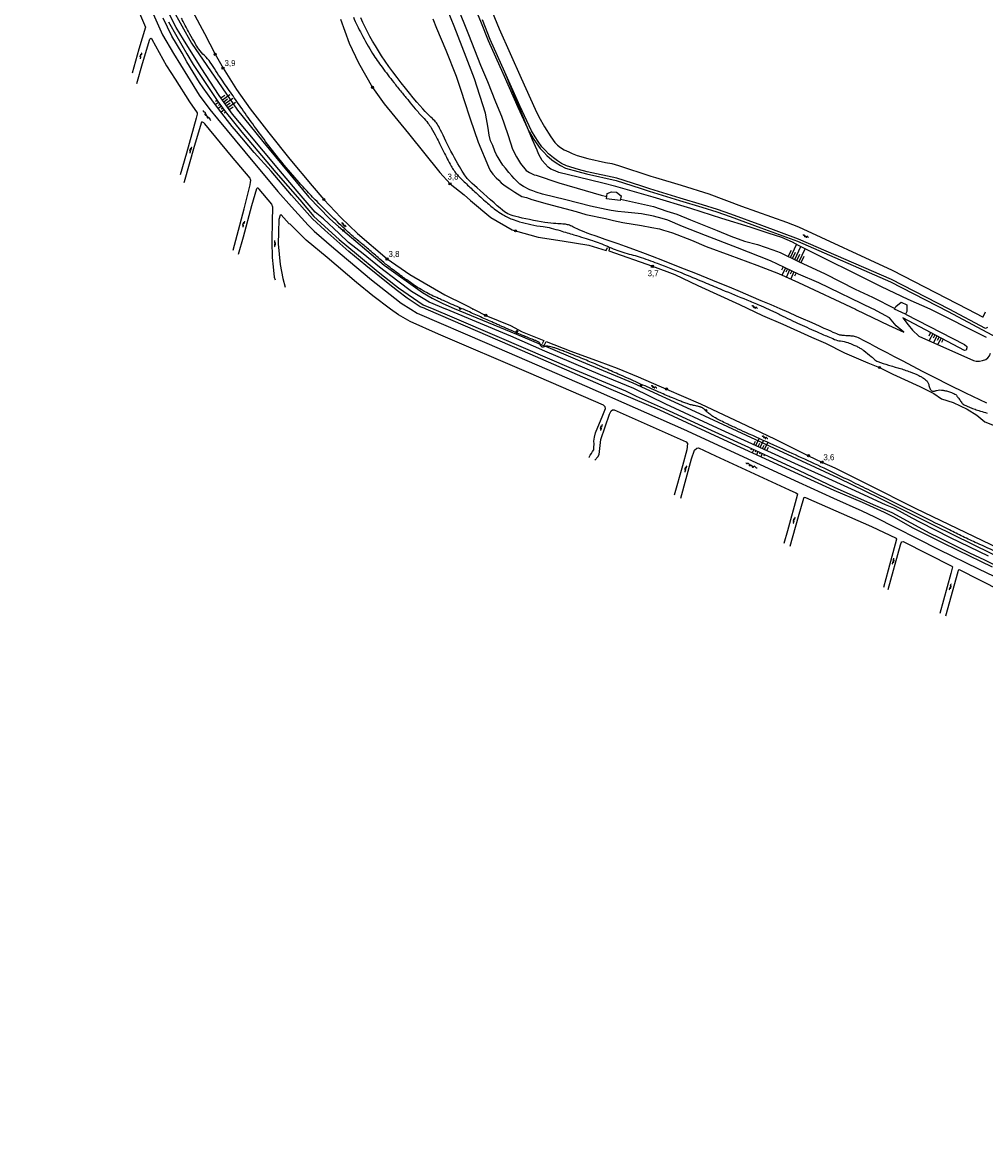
# Model space of a CAD drawing. Header units: millimetres. Extents: x 149344 to 154519, y 463794 to 476271.
# Tile 6 of 70: x 151672 to 152079, y 465150 to 465621. Entities that reach past the tile are written whole.
import ezdxf

# ---------------------------------------------------------------- set-up
doc = ezdxf.new("R2010")
doc.units = ezdxf.units.MM
doc.header["$LTSCALE"] = 4
doc.layers.get('0').update_dxf_attribs({"color": 252, "linetype": 'CONTINUOUS'})
for name, color, linetype in [('Gebouw', 252, 'CONTINUOUS'), ('Kilometrering', 252, 'CONTINUOUS'), ('symbool talud', 252, 'CONTINUOUS'), ('symbool water', 252, 'CONTINUOUS'), ('Topografie', 252, 'CONTINUOUS')]:
    doc.layers.add(name, color=color, linetype=linetype)
doc.styles.add('rtw_iso', font='iso-rtw.shx')

# ---------------------------------------------------------------- blocks, each defined once
blk = doc.blocks.new('talud')
for p, q in [((0, 0.75), (0.5, 0.75)), ((0, 0.5), (1, 0.5)), ((0, 0.25), (0.5, 0.25)), ((0, 0), (1, 0)), ((0, -0.25), (0.5, -0.25)), ((0, -0.5), (1, -0.5)), ((0, -0.75), (0.5, -0.75))]:
    blk.add_line(p, q)
blk = doc.blocks.new('water4')
at = {"linetype": 'Continuous'}
for centre, start, end in [((-0.01, 0.75), 129.7446, 230.2554), ((-0.32, 1.12), 309.7446, 50.2554), ((-0.32, 0.37), 309.7446, 50.2554), ((0.32, 0.01), 129.7446, 230.2554), ((0, 0.38), 309.7446, 50.2554), ((-0.01, -0.74), 129.7446, 230.2554), ((-0.32, -0.37), 309.7446, 50.2554), ((-0.32, -1.12), 309.7446, 50.2554), ((0, -0.37), 309.7446, 50.2554)]:
    blk.add_arc(centre, 0.244, start, end, dxfattribs=at)
blk = doc.blocks.new('water6')
at = {"linetype": 'Continuous'}
for centre, start, end in [((0.16, 1.47), 129.7446, 230.2554), ((-0.47, 2.22), 309.7446, 50.2554), ((-0.47, 0.72), 309.7446, 50.2554), ((0.49, 0), 129.7446, 230.2554), ((-0.14, 0.75), 309.7446, 50.2554), ((0.16, -1.51), 129.7446, 230.2554), ((-0.47, -0.76), 309.7446, 50.2554), ((-0.47, -2.26), 309.7446, 50.2554), ((-0.14, -0.75), 309.7446, 50.2554)]:
    blk.add_arc(centre, 0.488, start, end, dxfattribs=at)
blk = doc.blocks.new('paal')
for radius in [0.45, 0.2]:
    blk.add_circle((0, 0), radius)
blk = doc.blocks.new('kilometerpaal')
for p, q in [((-0.44, 0.44), (0.44, -0.44)), ((-0.44, -0.44), (-0.44, 0.44)), ((0.44, 0.44), (-0.44, -0.44)), ((0.44, -0.44), (0.44, 0.44))]:
    blk.add_line(p, q)
at = {"style": 'rtw_iso'}
blk.add_attdef('KILOMETERPAAL', (0.59, 0.87), '', height=2.5, dxfattribs=at)
blk = doc.blocks.new('boom')
for radius in [0.315, 0.225, 0.135]:
    blk.add_circle((0, 0), radius)

msp = doc.modelspace()

# ---------------------------------------------------------------- linework, layer by layer
at = {"layer": 'Gebouw'}
for points in [[(151925.11, 465547.86), (151924.74, 465545.86), (151918.93, 465546.64), (151919.22, 465548.8), (151921.03, 465549.58), (151923.16, 465549.41), (151925.11, 465547.86)], [(152040.56, 465500.01), (152041.04, 465501.14), (152043.28, 465503.04), (152045.77, 465501.89)], [(152040.59, 465500), (152040.56, 465500.01)], [(152045.76, 465500), (152045.76, 465499.04), (152045.22, 465497.86), (152040.59, 465500)], [(152045.77, 465501.89), (152045.76, 465500)]]:
    msp.add_lwpolyline(points, dxfattribs=at)
at = {"layer": 'Topografie'}
msp.add_line((151862.35, 465500), (151862.57, 465499.9), dxfattribs=at)
for points in [[(152884.8, 465087.49, 0), (152892.81, 465082.89, 0.000005)], [(151799.76, 465669.87, 0.000008), (151801.72, 465661.06, 0.001017)], [(151890.94, 465485.32, 0.024401), (151890.86, 465485.56, 0.037343), (151890.78, 465485.71, 0.066301), (151890.61, 465485.92, 0.056013), (151890.37, 465486.1, 0.024459), (151889.82, 465486.39, 0.015815), (151888.95, 465486.77, 0.00033), (151888.43, 465486.97, -0.000607), (151888.15, 465487.08, -0.000681), (151885.75, 465488.04, -0.001242), (151884.43, 465488.56, -0.004635), (151882.69, 465489.29, -0.002603), (151879.61, 465490.62, -0.000462), (151876.28, 465492.08, -0.001031), (151874.79, 465492.74, -0.000006), (151873.38, 465493.37, -0.000004), (151871.21, 465494.33, -0.000038), (151865.81, 465496.74, 0.000023), (151860.4, 465499.15, 0.002732), (151856.68, 465500.78, -0.001541), (151850.07, 465503.66, -0.003155), (151848.03, 465504.58, -0.002173), (151845.09, 465505.93, -0.018378), (151842.24, 465507.39, -0.016544), (151839.19, 465509.22, -0.008939), (151836.63, 465510.95, -0.00564), (151832.66, 465513.8, -0.003755), (151827.59, 465517.58, -0.009875), (151825.7, 465519.07, -0.009406), (151822.52, 465521.79, 0.00639), (151817.87, 465525.81, 0.004733), (151814.36, 465528.71, -0.006932), (151811.98, 465530.7, -0.0114), (151809.18, 465533.21, -0.005098), (151803.1, 465539.04, -0.002734), (151798.98, 465543.12, -0.003697), (151795.97, 465546.18, -0.006339), (151793.7, 465548.58, -0.003166), (151789.25, 465553.47, -0.01052), (151781.96, 465561.93, -0.011639), (151775.73, 465569.86, -0.003922), (151770.22, 465577.33, -0.004094), (151765.05, 465584.56, -0.001298), (151760.71, 465590.8, -0.001288), (151756.36, 465597.1, -0.00913), (151754.02, 465600.65, 0.009041), (151751.67, 465604.23, 0.06117), (151749.19, 465607.03, -0.063623), (151746.82, 465609.74, -0.013212), (151745.21, 465612.29, -0.009202), (151743.06, 465616.04, -0.004855), (151740.45, 465620.92, -0.012379), (151739.49, 465622.87, -0.016456)], [(151812.07, 465623.31, 0.018107), (151815.46, 465616.22, 0.017757), (151820.21, 465607.88, 0.024453), (151824.17, 465602.14, 0.003458), (151829.1, 465595.76, 0.005258), (151832.42, 465591.62, 0.001015), (151835.37, 465588.04, 0.001067), (151838.19, 465584.63, 0.016843), (151841.39, 465581.05, -0.024498), (151843.56, 465578.54, -0.030803), (151844.93, 465576.55, -0.016236), (151847.16, 465572.55, -0.005687), (151848.43, 465570, 0.004222), (151850.14, 465566.57, 0.007699), (151853.38, 465560.43, 0.023522), (151854.56, 465558.49, 0.037543), (151855.97, 465556.73, 0.017637), (151859.34, 465553.32, 0.002163), (151863.23, 465549.68, 0.003191), (151865.9, 465547.25, 0.002653), (151868.25, 465545.16, 0.003301), (151870.15, 465543.5, 0.022692), (151872.05, 465542.01, 0.016107), (151874.89, 465540.12, 0.023056), (151876.86, 465539.02, 0.020432), (151879.17, 465537.99, 0.025065), (151882.25, 465536.93, 0.016562), (151887.04, 465535.72, 0.028486), (151892.17, 465534.91, -0.042583), (151895.58, 465534.26, -0.004018), (151899.39, 465533.17, -0.00262), (151905.21, 465531.43, -0.001188), (151909.41, 465530.13, -0.001395), (151912.98, 465529.01, -0.029664), (151919.3, 465526.58, 0.028656), (151925.83, 465524.05, 0.021578), (151929.41, 465523.07, -0.023646), (151932.67, 465522.16, -0.011036), (151940.36, 465519.42, -0.007304), (151951.83, 465514.86, -0.000518), (151961.06, 465511.02, 0.000711), (151967.79, 465508.23, 0.001232), (151978.21, 465503.94, -0.002416), (151983.53, 465501.74, -0.006125), (151985.49, 465500.89, -0.003269), (151989.12, 465499.23, -0.01131), (151993.37, 465497.14, 0.011781), (151997.44, 465495.14, 0.002643), (151999.55, 465494.18, 0.000699), (152007.54, 465490.6, 0.002543), (152012.41, 465488.46, 0.00452), (152015.17, 465487.3, 0.069662), (152017.76, 465486.63, -0.059115), (152020.82, 465485.91, -0.011447), (152023.01, 465485.05, -0.015791), (152024.57, 465484.35, -0.009647), (152025.95, 465483.63, -0.019098), (152026.62, 465483.23, -0.021868), (152027.58, 465482.55, -0.006394), (152030.72, 465480.05, -0.019177), (152031.94, 465478.97, 0.03558), (152032.61, 465478.41, 0.06767), (152033.5, 465477.94, 0.014331), (152037.95, 465476.46, 0.005187), (152040.36, 465475.76, -0.006119), (152042.4, 465475.16, -0.01479), (152047.14, 465473.56, -0.01863), (152050.81, 465472.04, -0.020018), (152051.69, 465471.59, -0.015223), (152052.81, 465470.92, -0.062196), (152054.13, 465469.82, -0.085886), (152054.81, 465468.77, -0.070937), (152054.97, 465468.2, 0.051192), (152055.16, 465467.39, 0.055905), (152055.85, 465465.92, 0.152533), (152056.31, 465465.52, 0.088811), (152056.8, 465465.4, 0.073012), (152057.42, 465465.46, 0.044157), (152057.89, 465465.61, -0.049689), (152058.32, 465465.75, -0.044113), (152059.71, 465465.92, -0.050843), (152060.92, 465465.84, -0.005266), (152061.34, 465465.77, -0.006364), (152061.68, 465465.7, -0.017924), (152062.44, 465465.5, -0.007994), (152064.12, 465464.98, -0.040159), (152066.04, 465464.17, -0.106725), (152066.65, 465463.67, -0.005828), (152066.91, 465463.33, -0.001908), (152067.69, 465462.28, -0.008222), (152068.69, 465460.88, 0.018369), (152069.14, 465460.27, 0.090711), (152069.55, 465459.92, 0.030253), (152070.95, 465459.2, 0.00673), (152072.92, 465458.37, 0.012009), (152074.03, 465457.95, 0.002119), (152076.1, 465457.24, 0.006299), (152076.8, 465457.01, 0.001754), (152079.61, 465456.14, -0.001029)], [(151893.25, 465484.35, 0.031054), (151893, 465484.28, -0.018873), (151892.59, 465484.16, -0.011148), (151892.27, 465484.08, -0.014968), (151892.02, 465484.04, -0.120828), (151891.8, 465484.06, -0.070224), (151891.46, 465484.23, -0.077107), (151891.17, 465484.51, -0.094521), (151891.03, 465484.8, -0.061282), (151890.99, 465485.07, 0.067408), (151890.94, 465485.32)], [(152093.32, 465392.97, 0.001719), (152075.4, 465401.25, -0.005094), (152069.37, 465404.09, -0.003519), (152063.7, 465406.87, 0.001283), (152048.18, 465414.59, 0.000251), (152030.39, 465423.36, 0.000545), (152022.19, 465427.39, 0.003268), (152010.79, 465432.88, 0.00347), (151999.98, 465437.91, 0.001368), (151989.53, 465442.65, -0.001213), (151977.74, 465447.99, -0.000233), (151973.54, 465449.91, -0.000426), (151971.25, 465450.96, -0.005437), (151969.86, 465451.62, -0.002836), (151967.22, 465452.92, -0.013467), (151964.99, 465454.11, -0.018907), (151963.47, 465455.05, -0.010086), (151962.97, 465455.4, -0.005712), (151962.11, 465456.05, -0.034189), (151960.93, 465457.1, 0.03643), (151959.81, 465458.08, 0.027666), (151959.05, 465458.59, 0.065842), (151958.69, 465458.74, 0.012449), (151958.15, 465458.88, 0.004542), (151956.64, 465459.21, 0.002758), (151955.68, 465459.4, -0.005596), (151955.21, 465459.5, -0.01854), (151954.38, 465459.72, -0.010287), (151952.93, 465460.19, -0.006273), (151951.14, 465460.83, -0.006632), (151949.48, 465461.48, -0.002139), (151946.82, 465462.56, -0.003028), (151944.95, 465463.35, -0.000983), (151942.18, 465464.54, -0.001162), (151939.84, 465465.56, -0.002519), (151932.43, 465468.86, 0.002186), (151923.89, 465472.66, 0.000467), (151920.88, 465473.98, 0.000463), (151917.84, 465475.31, 0.002582), (151914.14, 465476.9, 0.001627), (151908.26, 465479.37, 0.003627), (151904.92, 465480.72, 0.003211), (151901.13, 465482.21, 0.005993), (151899.18, 465482.93, 0.006589), (151897.4, 465483.54, 0.012379), (151896.01, 465483.96, 0.016304), (151894.93, 465484.22, 0.010641), (151894.54, 465484.29, 0.010108), (151894.12, 465484.35, 0.028486), (151893.56, 465484.38, 0.052663), (151893.25, 465484.35)]]:
    msp.add_lwpolyline(points, format="xyb", dxfattribs=at)
at = {"layer": 'Topografie', "flags": 128}
for points in [[(151668.91, 465787.85), (151677.87, 465767.01), (151688.34, 465742), (151697.82, 465719.22), (151707.61, 465694.99), (151709.19, 465691.08), (151718.18, 465668.12), (151729.6, 465639.61), (151733.03, 465632.09), (151735.59, 465626.98), (151743.76, 465612.29), (151763.15, 465584.08), (151773.88, 465570.86), (151793.29, 465547.31), (151802.13, 465538.21), (151805.8, 465534.96), (151825.08, 465518.57), (151841.22, 465507.07), (151845.36, 465504.7), (151849.9, 465502.4), (151854.69, 465500.3), (151880.87, 465489.54), (151890.94, 465485.32)], [(151818.04, 465733.45), (151822.99, 465720.9), (151830.38, 465703.96), (151838.43, 465685.94), (151845.98, 465668.1), (151852.09, 465654.19), (151859.51, 465636.57), (151865.78, 465621.65), (151869.02, 465613.39), (151875.12, 465599.61), (151881.54, 465585.32), (151886.31, 465574.87)], [(151735.17, 465642.43), (151736.55, 465643.01), (151738.27, 465638.33), (151744.21, 465625.81), (151749.15, 465616.39), (151753.75, 465607.6), (151757.07, 465601.77), (151762.75, 465592.79), (151768.43, 465584.54), (151776.33, 465574.39), (151785.21, 465563.4), (151794.68, 465552.08), (151799.61, 465546.3), (151806.77, 465538.77), (151813.8, 465531.99), (151826.31, 465521.22), (151835.96, 465514.67), (151850.67, 465506.03), (151858.99, 465501.94), (151867.95, 465497.42), (151878.44, 465493.12), (151883.39, 465490.43), (151892.42, 465486.87), (151891.81, 465485.38)], [(151806.57, 465622.42), (151810.29, 465612.3), (151814.17, 465603.97), (151820.17, 465593.64), (151825.12, 465586.64), (151835.28, 465574.12), (151848.58, 465557.65), (151852.89, 465552.89), (151858.85, 465548.36), (151861.5, 465545.89), (151870.07, 465538.74), (151879.05, 465533.51), (151880.5, 465533.07), (151890.08, 465530.42), (151900.23, 465528.94), (151911.43, 465527.06), (151918.86, 465524.82), (151919.41, 465526.07)], [(152079.54, 465460.37), (152070.65, 465464.62), (152063.49, 465468.13), (152057.63, 465471.08), (152052.64, 465473.63), (152048.19, 465475.93), (152044.17, 465478.02), (152040.59, 465479.9), (152037.42, 465481.57), (152034.65, 465483.04), (152032.26, 465484.3), (152030.23, 465485.38), (152028.56, 465486.26), (152027.21, 465486.97), (152026.14, 465487.51), (152025.31, 465487.91), (152024.65, 465488.2), (152024.1, 465488.4), (152023.64, 465488.53), (152023.2, 465488.61), (152022.77, 465488.65), (152022.28, 465488.7), (152021.75, 465488.74), (152021.19, 465488.78), (152020.61, 465488.81), (152020.03, 465488.85), (152019.48, 465488.89), (152018.96, 465488.93), (152018.5, 465488.96), (152018.12, 465489), (152017.78, 465489.04), (152017.46, 465489.11), (152017.11, 465489.21), (152016.68, 465489.36), (152016.15, 465489.57), (152015.48, 465489.85), (152014.64, 465490.22), (152013.6, 465490.69), (152012.34, 465491.26), (152010.84, 465491.94), (152009.08, 465492.73), (152007.06, 465493.64), (152004.74, 465494.68), (152002.12, 465495.85), (151999.16, 465497.15), (151995.88, 465498.6), (151992.28, 465500.17), (151988.41, 465501.84), (151984.3, 465503.61), (151979.99, 465505.44), (151975.5, 465507.33), (151970.89, 465509.26), (151966.17, 465511.2), (151961.39, 465513.15), (151956.6, 465515.07), (151951.85, 465516.96), (151947.18, 465518.79), (151942.66, 465520.55), (151938.32, 465522.21), (151934.23, 465523.76), (151930.42, 465525.17), (151926.95, 465526.44), (151923.8, 465527.58), (151920.96, 465528.59), (151918.42, 465529.48), (151916.15, 465530.27), (151914.14, 465530.98), (151912.37, 465531.61), (151910.84, 465532.17), (151909.51, 465532.68), (151908.37, 465533.14), (151907.4, 465533.56), (151906.57, 465533.93), (151905.86, 465534.27), (151905.25, 465534.56), (151904.72, 465534.82), (151904.24, 465535.05), (151903.79, 465535.25), (151903.35, 465535.42), (151902.92, 465535.57), (151902.49, 465535.69), (151902.04, 465535.78), (151901.57, 465535.86), (151901.05, 465535.92), (151900.49, 465535.97), (151899.86, 465536.01), (151899.17, 465536.04), (151898.39, 465536.08), (151897.51, 465536.14), (151896.53, 465536.21), (151895.44, 465536.31), (151894.22, 465536.46), (151892.86, 465536.64), (151891.37, 465536.88), (151889.78, 465537.16), (151888.13, 465537.48), (151886.47, 465537.81), (151884.84, 465538.15), (151883.3, 465538.49), (151881.88, 465538.81), (151880.63, 465539.12), (151879.59, 465539.39), (151878.73, 465539.65), (151877.99, 465539.92), (151877.31, 465540.25), (151876.63, 465540.65), (151875.89, 465541.17), (151875.04, 465541.83), (151874.03, 465542.66), (151872.82, 465543.69), (151871.47, 465544.86), (151870.01, 465546.14), (151868.51, 465547.46), (151867.01, 465548.79), (151865.59, 465550.06), (151864.28, 465551.23), (151863.15, 465552.25), (151862.23, 465553.09), (151861.51, 465553.77), (151860.94, 465554.32), (151860.49, 465554.79), (151860.12, 465555.22), (151859.78, 465555.66), (151859.44, 465556.16), (151859.05, 465556.75), (151858.59, 465557.46), (151858.06, 465558.3), (151857.47, 465559.24), (151856.83, 465560.29), (151856.15, 465561.43), (151855.45, 465562.65), (151854.72, 465563.94), (151853.99, 465565.29), (151853.26, 465566.69), (151852.54, 465568.12), (151851.83, 465569.54), (151851.15, 465570.94), (151850.51, 465572.27), (151849.91, 465573.52), (151849.37, 465574.65), (151848.89, 465575.63), (151848.48, 465576.46), (151848.12, 465577.15), (151847.79, 465577.72), (151847.47, 465578.22), (151847.14, 465578.67), (151846.79, 465579.08), (151846.4, 465579.5), (151845.96, 465579.94), (151845.44, 465580.44), (151844.84, 465581.02), (151844.14, 465581.7), (151843.33, 465582.51), (151842.41, 465583.47), (151841.35, 465584.6), (151840.17, 465585.93), (151838.83, 465587.46), (151837.34, 465589.22), (151835.74, 465591.18), (151834.04, 465593.29), (151832.3, 465595.52), (151830.54, 465597.82), (151828.79, 465600.15), (151827.1, 465602.47), (151825.5, 465604.75), (151824.01, 465606.95), (151822.63, 465609.07), (151821.36, 465611.14), (151820.17, 465613.16), (151819.06, 465615.14), (151818.01, 465617.11), (151817.03, 465619.07), (151816.08, 465621.05), (151815.18, 465623.05)], [(151886.31, 465574.87), (151886.38, 465574.72), (151887.99, 465572.13), (151889.28, 465570.22), (151890.93, 465567.89), (151892.52, 465566.29), (151893.79, 465564.84), (151895.92, 465563.09), (151897.73, 465561.76), (151899.45, 465560.66), (151901.64, 465559.53), (151906.89, 465558.07), (151910.55, 465557.09), (151923.07, 465554.37), (151933.09, 465551.09), (151936.91, 465549.87), (151949.81, 465545.95), (151959.23, 465543.15), (151965.5, 465541.18), (151971.15, 465539.21), (151984.13, 465534.41), (151999.64, 465528.71), (152038.82, 465511.63), (152063.21, 465499.11), (152083.74, 465488.09)], [(151920.25, 465526.07), (151919.93, 465524.64), (151938.4, 465518.12), (151947.73, 465514.61), (151957.56, 465510), (151975.12, 465501.98), (151984.79, 465497.42), (151993.35, 465493.76), (152005.48, 465488.18), (152011.42, 465485.65), (152019.37, 465481.65), (152029.26, 465477.4), (152034.22, 465475.44), (152039.83, 465472.64), (152051.19, 465467.35), (152057.17, 465464.43), (152060.35, 465462.15), (152065.35, 465460.62), (152071.17, 465457.89), (152075.26, 465455.28), (152078.72, 465452.51), (152088.95, 465448.42)], [(151890.94, 465485.32), (151893.25, 465484.35)], [(151892.77, 465484.93), (151893.44, 465486.45), (151903.93, 465482.3), (151915.84, 465477.98), (151923.39, 465475.16), (151932.29, 465471.45), (151944.26, 465466.32), (151958.68, 465460.08), (151978, 465450.97), (151990.1, 465445.14), (152004.24, 465438.2), (152009.91, 465435.42), (152015.28, 465433.03), (152029.11, 465426.23), (152049.29, 465416.05), (152088.22, 465397.34)], [(151893.25, 465484.35), (151906.7, 465478.71), (151930.05, 465468.89), (151956.39, 465456.84), (151991.61, 465440.48), (152016.69, 465428.84), (152034.29, 465420.25), (152057.45, 465408.68), (152105.04, 465385.34), (152116.66, 465379.31), (152129.67, 465372.56), (152145.28, 465364.07), (152161.05, 465355.34), (152163.7, 465353.81)], [(152122.67, 465341.21), (152127.73, 465358.81), (152127.75, 465359.34), (152127.37, 465359.89), (152111.45, 465367.97), (152068.01, 465390.02), (152067.46, 465389.89), (152067.26, 465389.24), (152062.06, 465370.42)]]:
    msp.add_lwpolyline(points, dxfattribs=at)
at = {"layer": 'Topografie'}
for points in [[(151689.14, 465662), (151694.57, 465678.82), (151696.33, 465685.04), (151696.63, 465685.02), (151696.95, 465684.77), (151697.21, 465684.22), (151704.1, 465666.79), (151714.43, 465642.01), (151720.06, 465628.97), (151724.27, 465619), (151721.44, 465609.7), (151718.61, 465599.66)], [(151841.21, 465662.21), (151843.19, 465658.7), (151845.28, 465653.66), (151848.36, 465646.91), (151851.4, 465639.38), (151855.74, 465628.21), (151860.62, 465615.99), (151865.77, 465603.02), (151868.68, 465596.07), (151872.08, 465587.57), (151874.55, 465581.48), (151875.7, 465578.29), (151877.37, 465573.35), (151879.29, 465567.59), (151880.87, 465564.32), (151882.62, 465561.46), (151885.02, 465558.63), (151886.47, 465557.72), (151888.46, 465556.68), (151889.3, 465556.53), (151898.79, 465553.38), (151909.87, 465550.13), (151916.7, 465548.18), (151919.06, 465547.63)], [(151863.73, 465642.43), (151873.63, 465618.42), (151882.98, 465597.51), (151888.81, 465584.45), (151890.41, 465581.24), (151892.77, 465576.98), (151895.46, 465572.75), (151897.15, 465570.34), (151898.31, 465569.27), (151899.57, 465568.33), (151901.13, 465567.34), (151903.06, 465566.43), (151904.49, 465565.74), (151906.5, 465564.96), (151911.09, 465563.59), (151918.58, 465561.98), (151921.21, 465561.53), (151923.99, 465560.72), (151937.69, 465556.18), (151939.59, 465555.55), (151950.48, 465552.34), (151962.14, 465548.68), (151975.89, 465543.54), (151994.87, 465536.81), (152000, 465534.78), (152039.55, 465516.52), (152071.52, 465500), (152077.67, 465496.76), (152077.97, 465496.76), (152078.15, 465497.06), (152078.97, 465498.97)], [(151722.91, 465635.3), (151731.45, 465615.81), (151736.11, 465607.97), (151741.97, 465598.38), (151747.01, 465590.32), (151751.49, 465584.28), (151754.69, 465580.38), (151766.29, 465566.41), (151780.15, 465549.69), (151785.88, 465543.21), (151793.02, 465535.51), (151795.52, 465533.01), (151803.78, 465525.79), (151819.75, 465512.44), (151829.57, 465504.69), (151832.23, 465502.56), (151836.31, 465500.03), (151836.36, 465500), (151839.04, 465498.41), (151868.47, 465485.7), (151910.57, 465467.43), (151951.39, 465449.36), (152000, 465426.98), (152014.75, 465420.26), (152026.79, 465414.87), (152032.11, 465412.4), (152059.28, 465398.61), (152076.06, 465390.47), (152082.53, 465387.3)], [(151845.58, 465622.55), (151847.14, 465618.66), (151851.07, 465609.41), (151855.45, 465598.44), (151857.86, 465591.16), (151858.71, 465588.58), (151861.4, 465580.35), (151864.71, 465570.52), (151869.08, 465560.17), (151869.83, 465558.63), (151870.88, 465557.02), (151872.36, 465555.49), (151873.45, 465554.46), (151874.47, 465553.29), (151876.21, 465552.05), (151878.06, 465550.8), (151880.29, 465549.38), (151883.21, 465547.65), (151885.21, 465547.12), (151887.46, 465546.29), (151893.93, 465544.44), (151906.09, 465541.19), (151910.25, 465540.02), (151918.45, 465538.29), (151921.88, 465537.47), (151925.81, 465536.65), (151933.7, 465535.36), (151938.14, 465534.55), (151941.29, 465533.95), (151943.07, 465533.41), (151944.93, 465532.78), (151946.76, 465532.27), (151954.76, 465529.13), (151960.99, 465526.48), (151971.07, 465522.78), (151982.46, 465518.6), (151991.57, 465515.05), (152000, 465511.28), (152024.03, 465500), (152024.53, 465499.77), (152038.06, 465493.29), (152044.42, 465490.36), (152041.25, 465493.04), (152038.41, 465496.34), (152031.61, 465500), (152031.31, 465500.16), (152008.52, 465511.1), (152000, 465514.87), (151988.13, 465520.37), (151974.23, 465525.94), (151960.73, 465531.13), (151951.09, 465534.88), (151944.82, 465537.53), (151942.41, 465538.31), (151938.8, 465539.28), (151933.66, 465540.22), (151926.73, 465540.91), (151923.77, 465541.21), (151920.95, 465541.71), (151918.74, 465542.17), (151912.2, 465543.52), (151901.82, 465546.11), (151891.95, 465548.55), (151889.29, 465549.43), (151887.86, 465549.92), (151886.63, 465550.34), (151883.87, 465551.77), (151882.41, 465552.85), (151880.97, 465554.19), (151879.92, 465555.16), (151878.98, 465556.3), (151877.64, 465557.77), (151876.35, 465559.48), (151875.22, 465560.8), (151874, 465562.67), (151873.21, 465564.11), (151872.48, 465565.23), (151871.77, 465566.75), (151870.92, 465569.07), (151869.91, 465571.14), (151869.44, 465573.41), (151869.12, 465575.46), (151868.91, 465576.43), (151867.81, 465582.78), (151863.22, 465597.3), (151859.74, 465606.45), (151854.69, 465619.44), (151848.33, 465635.05)], [(152081.93, 465391.17), (152067.42, 465398.22), (152060.58, 465401.53), (152048.43, 465407.65), (152040.3, 465412.31), (152036.31, 465414.27), (152027.05, 465418.37), (152015.07, 465423.48), (152000, 465430.4), (151968.47, 465444.84), (151941.49, 465457.36), (151919.86, 465466.52), (151883.51, 465482.43), (151854.2, 465495.16), (151842.81, 465500), (151841.9, 465500.39), (151840.21, 465501.09), (151834.74, 465504.66), (151830.64, 465507.8), (151826.76, 465510.87), (151817.3, 465518.48), (151810.2, 465524.42), (151800.04, 465533.42), (151794.8, 465538.2), (151785.89, 465548.14), (151777.31, 465558.3), (151770.22, 465566.15), (151762.72, 465575.01), (151760.92, 465577.08), (151755.57, 465584.09), (151752.3, 465588.41), (151748.69, 465593.46), (151747.14, 465595.67), (151741.8, 465604.41), (151739.79, 465608.02), (151735.45, 465615.32), (151731.77, 465622.79)], [(151734.01, 465621.36), (151737.56, 465615.16), (151741.79, 465607.84), (151744.41, 465603.23), (151748.63, 465596.99), (151754.86, 465587.73), (151758, 465583.51), (151764.97, 465574.73), (151769.42, 465569.42), (151779.36, 465557.72), (151789.41, 465546.16), (151795.32, 465539.21), (151806.03, 465529.47), (151813.33, 465523.37), (151822.47, 465515.79), (151829.87, 465510.07), (151831.08, 465509.08), (151841.49, 465501.91), (151845.98, 465500.05), (151846.1, 465500), (151853.59, 465496.83), (151873.62, 465488.16), (151904.08, 465475.1), (151926.9, 465465.53), (151931.48, 465463.29), (151945.33, 465457.1), (151963.15, 465448.98), (151981.92, 465440.4), (152000, 465432.02), (152015.33, 465424.81), (152032.56, 465417.2), (152039.41, 465414.23), (152055.4, 465405.54), (152059.21, 465403.6), (152072.14, 465397.14), (152078.56, 465394.2), (152093.99, 465386.63)], [(152080.2, 465395.76), (152064.19, 465403.53), (152051.52, 465409.99), (152048.01, 465411.88), (152042.66, 465414.75), (152040.18, 465416.09), (152036.79, 465417.45), (152022.34, 465424), (152009.65, 465429.78), (152000, 465434.22), (151965.83, 465449.85), (151943.95, 465460), (151930.49, 465466.56), (151916.42, 465472.37), (151892.94, 465482.24), (151878.59, 465488.62), (151851.19, 465500), (151851.09, 465500.04), (151844.09, 465502.93), (151841.5, 465504.59), (151836.62, 465507.53), (151830.86, 465511.91), (151823.13, 465517.72), (151816.21, 465523.37), (151809.99, 465528.17), (151806.08, 465531.92), (151799.41, 465538.12), (151795.88, 465540.97), (151788.33, 465549.88), (151780.61, 465558.95), (151774.11, 465566.68), (151766.97, 465575.32), (151761.08, 465582.38), (151755.42, 465590.26), (151747.74, 465601.96), (151740.39, 465613.78), (151737.2, 465618.93), (151734.51, 465624.16)], [(151875.98, 465600.08), (151869.89, 465613.84), (151866.65, 465622.09)], [(151720.67, 465595.3), (151723.02, 465603.66), (151726.14, 465613.99), (151726.61, 465614.37), (151726.91, 465614.17), (151727.01, 465614.02), (151733.13, 465602.76), (151736.78, 465597.07), (151742.83, 465587.61), (151746.14, 465582.83), (151746.17, 465582.36), (151746.03, 465581.76), (151745.74, 465580.68), (151741.65, 465565.94), (151738.92, 465556.7)], [(151886.31, 465574.87), (151882.28, 465584.6), (151877.79, 465595.59), (151875.98, 465600.08)], [(152079.75, 465492.29), (152078.9, 465491.93), (152063.67, 465500), (152039.27, 465512.53), (152000, 465529.64), (151984.48, 465535.35), (151971.48, 465540.15), (151965.82, 465542.13), (151959.52, 465544.1), (151950.09, 465546.9), (151937.21, 465550.83), (151933.39, 465552.04), (151923.34, 465555.34), (151910.78, 465558.06), (151907.15, 465559.03), (151902.01, 465560.47), (151899.95, 465561.53), (151898.29, 465562.59), (151896.53, 465563.88), (151894.49, 465565.56), (151893.25, 465566.98), (151891.66, 465568.56), (151890.05, 465570.85), (151888.78, 465572.74), (151887.21, 465575.26), (151882.4, 465585.8), (151875.98, 465600.08)], [(151761.28, 465524.97), (151762.48, 465529.11), (151765.93, 465542.35), (151768.5, 465552.45), (151768.67, 465553.6), (151768.73, 465554.38), (151768.61, 465554.72), (151768.45, 465555.27), (151760.6, 465564.57), (151749.31, 465578.31), (151748.88, 465578.7), (151748.4, 465578.9), (151747.98, 465578.97), (151744.91, 465568.64), (151740.6, 465553.77), (151740.48, 465553.39)], [(152079.31, 465488.03), (152055.6, 465500), (152046.34, 465504.09), (152035.01, 465509.47), (152000, 465526.9), (151997.47, 465528.33), (151992.98, 465530.24), (151987.18, 465532.15), (151979.56, 465534.69), (151967.67, 465538.34), (151954.56, 465542.46), (151938.71, 465547.24), (151922.86, 465551.83), (151917.43, 465553.19), (151907, 465555.68), (151898.86, 465557.72), (151897.2, 465558.4), (151895.39, 465559.19), (151894.38, 465560.03), (151893.02, 465561.4), (151891.81, 465562.84), (151891.05, 465564.11), (151890.21, 465565.53), (151889.7, 465567.17), (151887.71, 465571.48), (151886.31, 465574.87)], [(151763.63, 465523.31), (151765.65, 465530.61), (151769.22, 465543.72), (151771.26, 465550.92), (151771.54, 465551.22), (151771.81, 465551.3), (151772.19, 465550.75), (151777.49, 465544.34), (151777.88, 465543.29), (151777.93, 465542.47), (151777.85, 465537.57), (151777.65, 465528.56), (151777.72, 465521.9), (151778.16, 465517.93), (151778.67, 465513.58), (151779, 465512.44)], [(151924.85, 465546.45), (151938.77, 465543.31), (151944.36, 465541.45), (151948.6, 465540.14), (151954.44, 465537.78), (151965.64, 465533.25), (151971.48, 465530.87), (151977.2, 465528.74), (151982.69, 465527.33), (151989.12, 465525.01), (151992.25, 465523.93), (152000, 465520.22), (152011.3, 465514.91), (152023.91, 465508.47), (152031.18, 465505.07), (152040.66, 465500.3)], [(151911.49, 465437.45), (151911.56, 465437.53), (151911.98, 465438.39), (151912.55, 465439.09), (151913.04, 465439.97), (151913.61, 465440.62), (151913.63, 465441.72), (151913.72, 465443.13), (151913.64, 465444.3), (151913.88, 465446.01), (151914.3, 465447.87), (151917.32, 465455.35), (151918.46, 465458.08), (151918.36, 465458.86), (151917.73, 465459.48), (151886.12, 465473.14), (151848, 465489.49), (151836.06, 465494.83), (151831.16, 465497.69), (151827.81, 465500), (151827.68, 465500.09), (151820.3, 465505.64), (151813.4, 465511.36), (151801.06, 465521.79), (151792.12, 465529.13), (151785.34, 465535.9), (151785.01, 465536.12), (151781.56, 465539.9), (151781.21, 465539.67), (151780.65, 465537.91), (151780.46, 465532.58), (151780.36, 465527.55), (151781.12, 465518.85), (151782.3, 465512.99), (151783.33, 465509.37)], [(152045.22, 465497.86), (152070.03, 465485.08), (152071.14, 465484.3), (152071.12, 465483.65), (152070.75, 465482.8), (152070.02, 465482.65), (152044.05, 465496.32), (152046.32, 465493.43), (152048.08, 465491.23), (152050.8, 465488.67), (152073.88, 465478.34), (152074.98, 465478.09), (152076.48, 465478.13), (152077.7, 465478.38), (152079.1, 465478.82), (152079.92, 465479.5), (152080.67, 465480.4), (152081.09, 465481.47)], [(151913.97, 465436.36), (151915.24, 465437.66), (151915.87, 465438.69), (151916.04, 465439.99), (151916.56, 465445.09), (151920.14, 465455.66), (151920.86, 465457.19), (151921.42, 465457.56), (151922.11, 465457.57), (151952.53, 465444.1), (151953.2, 465443.36), (151952.81, 465440.63), (151951.09, 465433.97), (151947.55, 465421.54)], [(151950.28, 465420.33), (151954.89, 465436.83), (151956.16, 465440.53), (151957.01, 465441.34), (151957.76, 465441.46), (151965.02, 465438.12), (151996.03, 465423.84), (151998.83, 465422.57), (151999.51, 465422.12), (151999.43, 465421.34), (151995.31, 465406.49), (151993.77, 465401.13)], [(151996.43, 465399.96), (152000, 465412.52), (152002.27, 465420.24), (152002.46, 465420.62), (152003.02, 465420.55), (152030.78, 465408.26), (152041.29, 465403.39), (152041.39, 465402.91), (152037.89, 465389.9), (152035.84, 465382.56)], [(152037.86, 465381.67), (152043.13, 465400.59), (152043.4, 465401.35), (152043.67, 465401.77), (152044.2, 465402.03), (152064.8, 465391.63), (152064.97, 465391.23), (152064.31, 465388.45), (152059.62, 465371.59)]]:
    msp.add_lwpolyline(points, dxfattribs=at)

# ---------------------------------------------------------------- block references
at = {"layer": 'Kilometrering', "linetype": 'Continuous'}
for p, values in [((151757.07, 465601.77), {'KILOMETERPAAL': '3,9'}), ((151826.31, 465521.22), {'KILOMETERPAAL': '3,8'}), ((152009.91, 465435.42), {'KILOMETERPAAL': '3,6'})]:
    msp.add_blockref('kilometerpaal', p, dxfattribs=at).add_auto_attribs(values)
ref = msp.add_blockref('kilometerpaal', (151852.89, 465552.89), dxfattribs=at)
ref.add_attrib('KILOMETERPAAL', '3,8', (151851.81, 465554.74), dxfattribs={"layer": '0', "height": 2.5, "style": 'rtw_iso'})
ref = msp.add_blockref('kilometerpaal', (151938.4, 465518.12), dxfattribs=at)
ref.add_attrib('KILOMETERPAAL', '3,7', (151936.3, 465513.94), dxfattribs={"layer": '0', "height": 2.5, "style": 'rtw_iso'})
at = {"layer": 'symbool talud', "yscale": 4}
for p, xscale, zscale, rotation in [((151757.92, 465586.78), 3.931671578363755, 3.931671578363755, 35.70369637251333), ((151756.35, 465585.71), 1.630001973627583, 1.630001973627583, 216.4037336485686), ((151998.41, 465521), 5.997970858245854, 5.997970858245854, 64.5396072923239), ((151996.26, 465516.64), 3.216508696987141, 3.216508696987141, 245.4235243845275), ((152058.46, 465488.75), 3.216508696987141, 3.216508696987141, 242.5763570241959), ((151983.87, 465441.6), 3.291082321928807, 3.291082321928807, 65.42743948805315), ((151982.89, 465439.95), 1.502979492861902, 1.502979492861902, 245.2752597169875)]:
    msp.add_blockref('talud', p, dxfattribs=dict(at, xscale=xscale, zscale=zscale, rotation=rotation))
at = {"layer": 'symbool water'}
for name, p, rotation in [('water4', (151722.29, 465607.05), 163.8532367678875), ('water6', (151750.2, 465581.68), 217.5143519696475), ('water4', (151743.24, 465567.18), 163.29008916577), ('water4', (151765.62, 465535.91), 162.8131680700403), ('water4', (151808.01, 465535.58), 228.0557223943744), ('water4', (151778.99, 465527.67), 359.2605584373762), ('water4', (152003.03, 465530.79), 244.8859202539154), ('water4', (151981.47, 465500.87), 244.4561918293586), ('water4', (151938.95, 465467.19), 245.620547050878), ('water4', (151916.66, 465450.14), 164.0739490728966), ('water4', (151985.74, 465445.89), 244.8137974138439), ('water4', (151952.29, 465432.65), 164.0797557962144), ('water6', (151980.11, 465434.01), 244.9567948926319), ('water4', (151998.05, 465410.97), 163.6534959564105), ('water4', (152040.08, 465393.7), 344.6138456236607), ('water4', (152064.17, 465382.82), 344.0034493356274)]:
    msp.add_blockref(name, p, dxfattribs=dict(at, rotation=rotation))
at = {"layer": 'Topografie', "linetype": 'Continuous'}
for name, p in [('paal', (151753.75, 465607.6)), ('paal', (151820.17, 465593.64)), ('paal', (151799.61, 465546.3)), ('boom', (151807.88, 465533.23)), ('paal', (151880.5, 465533.07)), ('boom', (151857.17, 465500.2)), ('paal', (151867.95, 465497.42)), ('boom', (151881.2, 465490.66)), ('paal', (152034.22, 465475.44)), ('boom', (151933.56, 465467.85)), ('paal', (151944.26, 465466.32)), ('boom', (151960.98, 465457.34)), ('paal', (152004.24, 465438.2))]:
    msp.add_blockref(name, p, dxfattribs=at)

doc.saveas('drawing.dxf')
